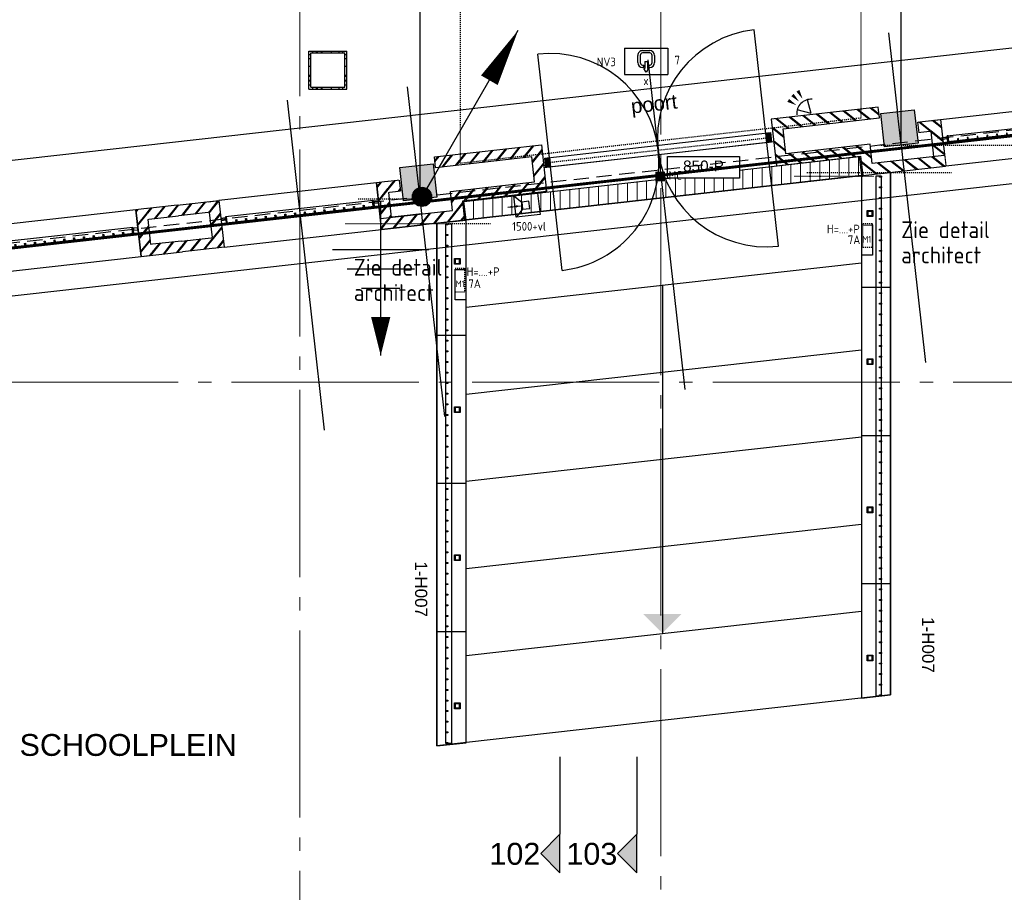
# Model space of a CAD drawing. Header units: millimetres. Extents: x -38031 to 123247, y -16330 to 129979.
# Tile 99 of 235: x 43947 to 54181, y -1804 to 7268. Entities that reach past the tile are written whole.
import ezdxf
from ezdxf.enums import TextEntityAlignment as Align

# ---------------------------------------------------------------- set-up
doc = ezdxf.new("R2010")
doc.units = ezdxf.units.MM
doc.header["$LTSCALE"] = 50
for name, pattern in [('HIDDEN', [9.525, 6.35, -3.175]), ('HIDDEN2', [4.7625, 3.175, -1.5875]), ('STYLE_01', [0.41664, 0.20828, -0.20836]), ('STYLE_11', [5, 3.888855, -0.416718, 0.277786, -0.416641])]:
    doc.linetypes.add(name, pattern=pattern)
for name, color, linetype in [('AB$1A---_ATTRIB025', 8, 'Continuous'), ('AB$1A---_ATTRIB050', 8, 'Continuous'), ('AL$1A---_ALGEMEEN', 8, 'Continuous'), ('AM$1A---_ARCERING', 8, 'Continuous'), ('AT$1A---_TEKST050', 8, 'Continuous'), ('AT$1A---_TEKST100', 8, 'Continuous'), ('BOUWKUNDIG', 8, 'Continuous'), ('brandscheiding', 5, 'HIDDEN'), ('EL6121--', 3, 'Continuous'), ('EL6311--', 3, 'Continuous'), ('EL6311--NV', 7, 'Continuous'), ('EL6350--', 3, 'Continuous'), ('EL6521--', 3, 'Continuous'), ('EL6523--', 3, 'Continuous'), ('versterkte strook', 7, 'Continuous'), ('Vloerdoos verdieping', 51, 'Continuous')]:
    doc.layers.add(name, color=color, linetype=linetype)
doc.layers.add('stramien', color=1, linetype='STYLE_11', lineweight=15)
doc.styles.add('Arial', font='ARIAL.TTF')
doc.styles.add('BURO-018', font='iso.shx', dxfattribs={"height": 90})
doc.styles.add('buro-070', font='ISO.shx', dxfattribs={"height": 350})
doc.styles.get("Standard").update_dxf_attribs({"font": 'iso.shx'})
pattern_1 = [(45, (0, 0), (70.7107, -70.7107), []), (45, (7.07, -7.07), (70.7107, -70.7107), [])]

# ---------------------------------------------------------------- blocks, each defined once
blk = doc.blocks.new('E00162')
at = {"color": 0, "linetype": 'Continuous'}
for p, q in [((-4.5, 1), (-4.5, 6.5)), ((4.5, 6.5), (-4.5, 6.5)), ((4.5, 1), (4.5, 6.5)), ((-0.75, 5), (-0.5, 5)), ((-0.5, 4.5), (-0.75, 4.5)), ((-0.5, 5.25), (0, 6)), ((-0.25, 5.25), (-0.5, 5.25)), ((-0.5, 5), (-0.5, 4.5)), ((-0.25, 3.75), (-0.25, 5.25)), ((0, 6), (0.5, 5.25)), ((0.25, 3.75), (0.25, 5.25)), ((0.5, 5.25), (0.25, 5.25)), ((0.5, 5), (0.5, 4.5)), ((0.5, 5), (0.75, 5)), ((0.75, 4.5), (0.5, 4.5)), ((-1.75, 2.5), (-1.75, 4)), ((-1.25, 4), (-1.25, 2.5)), ((0.25, 3.75), (-0.25, 3.75)), ((1.25, 2.5), (1.25, 4)), ((1.75, 4), (1.75, 2.5)), ((4.5, 1), (-4.5, 1)), ((-0.75, 2), (0.75, 2)), ((0.75, 1.5), (-0.75, 1.5))]:
    blk.add_line(p, q, dxfattribs=at)
for centre, radius, start, end in [((-0.75, 4), 1, 90, 180), ((-0.75, 4), 0.5, 90, 180), ((0.75, 4), 1, 0, 90), ((0.75, 4), 0.5, 0, 90), ((-0.75, 2.5), 1, 180, 270), ((-0.75, 2.5), 0.5, 180, 270), ((0.75, 2.5), 0.5, 270, 0), ((0.75, 2.5), 1, 270, 0)]:
    blk.add_arc(centre, radius, start, end, dxfattribs=at)
at = {"color": 0, "linetype": 'Continuous', "style": 'BURO-018'}
for tag, p in [('E_GKAST', (0, 16.17)), ('E_GROEP', (0, 13.17)), ('E_SGROEP', (4.5, 13.17)), ('E_ARMCODE', (0, 9))]:
    blk.add_attdef(tag, text='', height=1.8, dxfattribs=at).set_placement(p, align=Align.MIDDLE)
at = {"layer": 'EL6350--', "color": 1, "style": 'BURO-018'}
blk.add_text('x', height=1.8, rotation=180, dxfattribs=at).set_placement((0.6, 8.68))
blk = doc.blocks.new('E00046')
at = {"color": 0, "linetype": 'Continuous'}
blk.add_solid([(-1, 1), (1, 1), (-1, 3), (1, 3)], dxfattribs=at)
at = {"color": 0, "linetype": 'Continuous', "style": 'BURO-018'}
blk.add_attdef('E_TEXT1', text='', height=1.8, dxfattribs=at).set_placement((0, 5.5), align=Align.MIDDLE)
at = {"color": 0, "linetype": 'Continuous', "style": 'BURO-018', "flags": 1}
blk.add_attdef('E_MATCODE', text='', height=1.8, dxfattribs=at).set_placement((0, 0), align=Align.MIDDLE)
blk = doc.blocks.new('E00060')
at = {"color": 0, "linetype": 'Continuous'}
for q in [(-1.5, 3.6), (1.5, 3.6)]:
    blk.add_line((0, 1), q, dxfattribs=at)
blk.add_arc((0, 1), 3, 40.5288, 139.4712, dxfattribs=at)
for points in [[(-1.76, 6.21), (-1.08, 6.39), (-0.91, 4.38)], [(-0.35, 6.49), (0.35, 6.49), (0, 4.5)], [(1.08, 6.39), (1.76, 6.21), (0.91, 4.38)]]:
    blk.add_solid(points, dxfattribs=at)
at = {"color": 0, "linetype": 'Continuous', "style": 'BURO-018'}
for tag, p in [('E_TEXT1', (0, 9)), ('E_TEXT2', (5, 4))]:
    blk.add_attdef(tag, text='', height=1.8, dxfattribs=at).set_placement(p, align=Align.MIDDLE)
at = {"color": 0, "linetype": 'Continuous', "style": 'BURO-018', "flags": 1}
blk.add_attdef('E_MATCODE', text='', height=1.8, dxfattribs=at).set_placement((0, 0), align=Align.MIDDLE)
blk = doc.blocks.new('111605')
at = {"color": 0, "linetype": 'Continuous'}
for p, q in [((0, -2.25), (0, 2.25)), ((0, 2.25), (5, 2.25)), ((3.5, 0.75), (5, 2.25)), ((5, 2.25), (5, -2.25)), ((2, 0.75), (2, -0.75)), ((3.5, 0.75), (2, 0.75)), ((3.5, -0.75), (3.5, 0.75)), ((6.5, 0), (3.83, 0)), ((2, -0.75), (3.5, -0.75)), ((5, -2.25), (3.5, -0.75)), ((5, -2.25), (0, -2.25))]:
    blk.add_line(p, q, dxfattribs=at)
for points in [[(3.83, 0, 0, 0.5, 0), (4.83, 0, 0.5, 0.5, 0)], [(6.5, 0, 0, 0.5, 0), (5.5, 0, 0.5, 0.5, 0)]]:
    blk.add_lwpolyline(points, format="xyseb", dxfattribs=at)
at = {"color": 0, "linetype": 'Continuous', "style": 'BURO-018'}
blk.add_attdef('E_TEXT1', text='', height=1.8, dxfattribs=at).set_placement((2.5, 4.75), align=Align.MIDDLE)
at = {"color": 0, "linetype": 'Continuous', "style": 'BURO-018', "flags": 1}
blk.add_attdef('E_MATCODE', text='', height=1.8, dxfattribs=at).set_placement((0, 0), align=Align.MIDDLE)
blk = doc.blocks.new('0215A2')
at = {"color": 0, "linetype": 'Continuous'}
for p, q in [((0, -8), (0, 0)), ((-2.5, -2.5), (2.5, -2.5)), ((-1.75, -3.5), (1.75, -3.5)), ((-1, -4.5), (1, -4.5))]:
    blk.add_line(p, q, dxfattribs=at)
blk.add_lwpolyline([(0, -8, 0, 1, 0), (0, -6, 1, 1, 0)], format="xyseb", dxfattribs=at)
at = {"color": 0, "linetype": 'Continuous', "style": 'BURO-018', "flags": 1}
blk.add_attdef('E_MATCODE', text='', height=1.8, rotation=90, dxfattribs=at).set_placement((0, 0), align=Align.MIDDLE)
blk = doc.blocks.new('E00168')
at = {"color": 0, "linetype": 'Continuous'}
blk.add_line((0, 0), (5, 8.66), dxfattribs=at)
blk.add_lwpolyline([(5, 8.66, 0, 1, 0), (3.5, 6.062, 1, 1, 0)], format="xyseb", dxfattribs=at)
at = {"color": 0, "const_width": 0.5}
blk.add_lwpolyline([(-0.25, 0, 1), (0.25, 0, 1)], format="xyb", close=True, dxfattribs=at)
at = {"color": 0, "linetype": 'Continuous'}
blk.add_circle((0, 0), 0.5, dxfattribs=at)
blk = doc.blocks.new('VLOERDOOS')
at = {"layer": 'Vloerdoos verdieping'}
for p, q in [((0, 395), (395, 395)), ((0, 395), (0, 0)), ((0, 355), (20, 355)), ((0, 315), (20, 315)), ((20, 375), (20, 20)), ((20, 375), (375, 375)), ((40, 375), (40, 395)), ((80, 375), (80, 395)), ((90, 375), (90, 395)), ((130, 375), (130, 395)), ((140, 375), (140, 395)), ((235, 375), (235, 395)), ((315, 375), (315, 395)), ((355, 375), (355, 395)), ((375, 375), (375, 20)), ((375, 355), (395, 355)), ((375, 315), (395, 315)), ((395, 395), (395, 0)), ((0, 305), (20, 305)), ((0, 265), (20, 265)), ((0, 255), (20, 255)), ((375, 305), (395, 305)), ((375, 265), (395, 265)), ((375, 255), (395, 255)), ((0, 160), (20, 160)), ((375, 160), (395, 160)), ((0, 80), (20, 80)), ((0, 40), (20, 40)), ((0, 0), (395, 0)), ((20, 20), (375, 20)), ((40, 0), (40, 20)), ((80, 0), (80, 20)), ((90, 0), (90, 20)), ((130, 0), (130, 20)), ((140, 0), (140, 20)), ((235, 0), (235, 20)), ((315, 0), (315, 20)), ((355, 0), (355, 20)), ((375, 80), (395, 80)), ((375, 40), (395, 40))]:
    blk.add_line(p, q, dxfattribs=at)
blk = doc.blocks.new('E00161315110')
at = {"layer": 'EL6311--'}
for p, q in [((-3.15, -1.1), (-3.15, 1.1)), ((-3.15, 1.1), (3.15, 1.1)), ((3.15, 1.1), (3.15, -1.1)), ((3.15, -1.1), (-3.15, -1.1))]:
    blk.add_line(p, q, dxfattribs=at)
at = {"color": 0, "linetype": 'Continuous', "style": 'BURO-018'}
for tag, p in [('E_GKAST', (0, 8)), ('E_GROEP', (0, 5)), ('E_SGROEP', (4.5, 5)), ('E_ARMCODE', (0, 0)), ('E_SLET', (4.5, -3))]:
    blk.add_attdef(tag, text='', height=1.8, dxfattribs=at).set_placement(p, align=Align.MIDDLE)
blk = doc.blocks.new('31x_staal-K-hek4-p')
at = {"layer": 'AM$1A---_ARCERING', "linetype": 'Continuous', "lineweight": 0}
for points in [[(-250, 1495), (-270, 1495), (-270, 1485), (-250, 1485)], [(-250, 1393), (-270, 1393), (-270, 1383), (-250, 1383)], [(-250, 1290), (-270, 1290), (-270, 1280), (-250, 1280)], [(-250, 1188), (-270, 1188), (-270, 1178), (-250, 1178)], [(-250, 1085), (-270, 1085), (-270, 1075), (-250, 1075)], [(-250, 983), (-270, 983), (-270, 973), (-250, 973)], [(-250, 880), (-270, 880), (-270, 870), (-250, 870)], [(-250, 778), (-270, 778), (-270, 768), (-250, 768)], [(-250, 675), (-270, 675), (-270, 665), (-250, 665)], [(-250, 573), (-270, 573), (-270, 563), (-250, 563)], [(-250, 470), (-270, 470), (-270, 460), (-250, 460)], [(-250, 368), (-270, 368), (-270, 358), (-250, 358)], [(-250, 265), (-270, 265), (-270, 255), (-250, 255)], [(-250, 163), (-270, 163), (-270, 153), (-250, 153)]]:
    blk.add_hatch(color=256, dxfattribs=at).paths.add_polyline_path(points)
at = {"layer": 'AL$1A---_ALGEMEEN', "color": 0}
for points in [[(-250, 1495), (-270, 1495), (-270, 1485), (-250, 1485)], [(-250, 1393), (-270, 1393), (-270, 1383), (-250, 1383)], [(-250, 1290), (-270, 1290), (-270, 1280), (-250, 1280)], [(-250, 1188), (-270, 1188), (-270, 1178), (-250, 1178)], [(-250, 1085), (-270, 1085), (-270, 1075), (-250, 1075)], [(-250, 983), (-270, 983), (-270, 973), (-250, 973)], [(-250, 880), (-270, 880), (-270, 870), (-250, 870)], [(-250, 778), (-270, 778), (-270, 768), (-250, 768)], [(-250, 675), (-270, 675), (-270, 665), (-250, 665)], [(-250, 573), (-270, 573), (-270, 563), (-250, 563)], [(-250, 470), (-270, 470), (-270, 460), (-250, 460)], [(-250, 368), (-270, 368), (-270, 358), (-250, 358)], [(-250, 265), (-270, 265), (-270, 255), (-250, 255)], [(-250, 163), (-270, 163), (-270, 153), (-250, 153)]]:
    blk.add_lwpolyline(points, close=True, dxfattribs=at)
at = {"color": 0}
for points in [[(-488, 2082), (-488, 1648), (-375, 1648), (-375, 2082)], [(-113, 2082), (-113, 1648), (0, 1648), (0, 2082)], [(-488, -434), (-488, 0), (-375, 0), (-375, -434)], [(-113, -434), (-113, 0), (0, 0), (0, -434)]]:
    blk.add_wipeout(points, dxfattribs=at).dxf.layer = 'AL$1A---_ALGEMEEN'
at = {"layer": 'AM$1A---_ARCERING', "linetype": 'Continuous', "lineweight": 5}
h = blk.add_hatch(dxfattribs=at)
h.set_pattern_fill('BAKSTEEN', color=256, style=0, pattern_type=2)
h.set_pattern_definition(pattern_1)
edge = h.paths.add_edge_path()
edge.add_line((-488, 2082), (-488, 1648))
edge.add_line((-488, 1648), (-375, 1648))
edge.add_line((-375, 1648), (-375, 2082))
h = blk.add_hatch(dxfattribs=at)
h.set_pattern_fill('BAKSTEEN', color=256, style=0, pattern_type=2)
h.set_pattern_definition(pattern_1)
edge = h.paths.add_edge_path()
edge.add_line((-113, 2082), (-113, 1648))
edge.add_line((-113, 1648), (0, 1648))
edge.add_line((0, 1648), (0, 2082))
h = blk.add_hatch(dxfattribs=at)
h.set_pattern_fill('BAKSTEEN', color=256, style=0, pattern_type=2)
h.set_pattern_definition(pattern_1)
edge = h.paths.add_edge_path()
edge.add_line((-488, -434), (-488, 0))
edge.add_line((-488, 0), (-375, 0))
edge.add_line((-375, 0), (-375, -434))
h = blk.add_hatch(dxfattribs=at)
h.set_pattern_fill('BAKSTEEN', color=256, style=0, pattern_type=2)
h.set_pattern_definition(pattern_1)
edge = h.paths.add_edge_path()
edge.add_line((-113, -434), (-113, 0))
edge.add_line((-113, 0), (0, 0))
edge.add_line((0, 0), (0, -434))
at = {"layer": 'AL$1A---_ALGEMEEN', "color": 0}
for p, q in [((-488, 2082), (-488, 1648)), ((-375, 1648), (-375, 2082)), ((-113, 2082), (-113, 1648)), ((0, 1648), (0, 2082)), ((-488, -434), (-488, 0)), ((-375, 0), (-375, -434)), ((-113, -434), (-113, 0)), ((0, 0), (0, -434))]:
    blk.add_line(p, q, dxfattribs=at)
blk.add_lwpolyline([(-488, 1648), (0, 1648), (0, 0), (-488, 0)], close=True, dxfattribs=at)
at = {"color": 0}
for points in [[(-488, 1761), (-488, 1648), (0, 1648), (0, 1761)], [(-488, -113), (-488, 0), (0, 0), (0, -113)]]:
    blk.add_wipeout(points, dxfattribs=at).dxf.layer = 'AL$1A---_ALGEMEEN'
at = {"layer": 'AM$1A---_ARCERING', "linetype": 'Continuous', "lineweight": 5}
h = blk.add_hatch(dxfattribs=at)
h.set_pattern_fill('BAKSTEEN', color=256, style=0, pattern_type=2)
h.set_pattern_definition(pattern_1)
edge = h.paths.add_edge_path()
edge.add_line((-488, 1761), (-488, 1648))
edge.add_line((-488, 1648), (0, 1648))
edge.add_line((0, 1648), (0, 1761))
h = blk.add_hatch(dxfattribs=at)
h.set_pattern_fill('BAKSTEEN', color=256, style=0, pattern_type=2)
h.set_pattern_definition(pattern_1)
edge = h.paths.add_edge_path()
edge.add_line((-488, -113), (-488, 0))
edge.add_line((-488, 0), (0, 0))
edge.add_line((0, 0), (0, -113))
at = {"layer": 'AL$1A---_ALGEMEEN', "color": 0}
for p, q in [((-375, 1761), (-115, 1761)), ((-375, -113), (-113, -113))]:
    blk.add_line(p, q, dxfattribs=at)
for points in [[(-488, 1761), (-488, 1648), (0, 1648), (0, 1761)], [(-488, -113), (-488, 0), (0, 0), (0, -113)]]:
    blk.add_lwpolyline(points, dxfattribs=at)
blk.add_lwpolyline([(-310, 1598), (-250, 1598), (-250, 50), (-310, 50)], close=True, dxfattribs=at)
at = {"color": 0}
for points in [[(-302, 1601), (-278, 1601), (-278, 1598), (-302, 1598)], [(-302, 3), (-278, 3), (-278, 0), (-302, 0)]]:
    blk.add_wipeout(points, dxfattribs=at).dxf.layer = 'AL$1A---_ALGEMEEN'
at = {"layer": 'AL$1A---_ALGEMEEN', "color": 0}
for points in [[(-302, 1601), (-278, 1601), (-278, 1598), (-302, 1598)], [(-302, 3), (-278, 3), (-278, 0), (-302, 0)]]:
    blk.add_lwpolyline(points, close=True, dxfattribs=at)
at = {"color": 0}
for points in [[(-302, 1648), (-278, 1648), (-278, 1645), (-302, 1645)], [(-300, 47), (-280, 47), (-280, 3), (-300, 3)]]:
    blk.add_wipeout(points, dxfattribs=at).dxf.layer = 'AL$1A---_ALGEMEEN'
at = {"layer": 'AM$1A---_ARCERING', "linetype": 'Continuous', "lineweight": 0}
blk.add_hatch(color=256, dxfattribs=at).paths.add_polyline_path([(-250, 60), (-310, 60), (-310, 50), (-250, 50)])
at = {"layer": 'AL$1A---_ALGEMEEN', "color": 0}
for points in [[(-302, 1648), (-278, 1648), (-278, 1645), (-302, 1645)], [(-250, 60), (-310, 60), (-310, 50), (-250, 50)], [(-300, 47), (-280, 47), (-280, 3), (-300, 3)]]:
    blk.add_lwpolyline(points, close=True, dxfattribs=at)
at = {"color": 0}
for points in [[(-300, 1645), (-280, 1645), (-280, 1601), (-300, 1601)], [(-302, 50), (-278, 50), (-278, 47), (-302, 47)]]:
    blk.add_wipeout(points, dxfattribs=at).dxf.layer = 'AL$1A---_ALGEMEEN'
at = {"layer": 'AM$1A---_ARCERING', "linetype": 'Continuous', "lineweight": 0}
blk.add_hatch(color=256, dxfattribs=at).paths.add_polyline_path([(-250, 1588), (-310, 1588), (-310, 1598), (-250, 1598)])
at = {"layer": 'AL$1A---_ALGEMEEN', "color": 0}
for points in [[(-300, 1645), (-280, 1645), (-280, 1601), (-300, 1601)], [(-250, 1588), (-310, 1588), (-310, 1598), (-250, 1598)], [(-302, 50), (-278, 50), (-278, 47), (-302, 47)]]:
    blk.add_lwpolyline(points, close=True, dxfattribs=at)
blk = doc.blocks.new('mw penant midden sout')
at = {"color": 0}
blk.add_wipeout([(1313, -70), (433, -70), (433, -270), (-433, -270), (-433, -157), (320, -157), (320, 43), (1200, 43), (1200, 305), (194, 305), (194, 418), (1313, 418)], dxfattribs=at).dxf.layer = 'AL$1A---_ALGEMEEN'
at = {"layer": 'AM$1A---_ARCERING', "linetype": 'Continuous', "lineweight": 5}
h = blk.add_hatch(dxfattribs=at)
h.set_pattern_fill('BAKSTEEN', color=256, style=0, pattern_type=2)
h.set_pattern_definition(pattern_1)
h.paths.add_polyline_path([(1313, -70), (433, -70), (433, -270), (-433, -270), (-433, -157), (320, -157), (320, 43), (1200, 43), (1200, 305), (194, 305), (194, 418), (1313, 418)])
at = {"layer": 'AL$1A---_ALGEMEEN', "color": 0, "flags": 128}
for points in [[(-433, -157), (320, -157), (320, 43), (1200, 43), (1200, 305), (194, 305), (194, 418), (1313, 418), (1313, -70)], [(1313, -70), (433, -70), (433, -270), (-433, -270)]]:
    blk.add_lwpolyline(points, dxfattribs=at)
blk = doc.blocks.new('31x_staal-K-hek3-p')
at = {"layer": 'AT$1A---_TEKST100', "insert": (-1190, 609), "char_height": 151.52, "attachment_point": 2, "line_spacing_factor": 0.967741, "style": 'Arial'}
blk.add_mtext('{\\C256;\\lpoort}', dxfattribs=at)
at = {"color": 0, "linetype": 'Continuous'}
blk.add_wipeout([(-2382, 100), (-20, 100), (-20, 0), (-2382, 0)], dxfattribs=at).dxf.layer = 'AL$1A---_ALGEMEEN'
at = {"layer": 'AM$1A---_ARCERING', "linetype": 'Continuous', "lineweight": 0}
for points in [[(-2382, 100), (-2332, 100), (-2332, 0), (-2382, 0)], [(-70, 100), (-20, 100), (-20, 0), (-70, 0)]]:
    blk.add_hatch(color=256, dxfattribs=at).paths.add_polyline_path(points)
at = {"layer": 'AL$1A---_ALGEMEEN', "color": 0}
for p, q in [((-2332, -1081), (-2332, 1181)), ((-70, -1081), (-70, 1181)), ((0, 0), (-2402, 0))]:
    blk.add_line(p, q, dxfattribs=at)
at = {"layer": 'AL$1A---_ALGEMEEN', "color": 0, "linetype": 'STYLE_01'}
blk.add_line((-2332, 50), (-70, 50), dxfattribs=at)
at = {"layer": 'AL$1A---_ALGEMEEN', "color": 0, "linetype": 'Continuous'}
blk.add_lwpolyline([(-2382, 100), (-20, 100), (-20, 0), (-2382, 0)], close=True, dxfattribs=at)
at = {"layer": 'AL$1A---_ALGEMEEN', "color": 0}
for points in [[(-2382, 100), (-2332, 100), (-2332, 0), (-2382, 0)], [(-70, 100), (-20, 100), (-20, 0), (-70, 0)]]:
    blk.add_lwpolyline(points, close=True, dxfattribs=at)
for centre, start, end in [((-2332, 50), 0, 90), ((-70, 50), 90, 180), ((-2332, 50), 270, 360), ((-70, 50), 180, 270)]:
    blk.add_arc(centre, 1131, start, end, dxfattribs=at)
blk = doc.blocks.new('metselwerk zo gevel sout')
at = {"layer": 'AL$1A---_ALGEMEEN', "color": 0, "xscale": -1, "rotation": 90}
blk.add_blockref('31x_staal-K-hek4-p', (-40684, -269), dxfattribs=at)
at = {"layer": 'AL$1A---_ALGEMEEN', "color": 0, "rotation": 270}
blk.add_blockref('31x_staal-K-hek4-p', (-34785, -269), dxfattribs=at)
at = {"color": 0}
blk.add_wipeout([(-43118, -1875), (-41751, -1875), (-41751, -1692), (-43118, -1692)], dxfattribs=at).dxf.layer = 'AL$1A---_ALGEMEEN'
at = {"layer": 'AL$1A---_ALGEMEEN', "color": 0}
blk.add_line((-41508, -2275), (-41508, 1175), dxfattribs=at)
at = {"layer": 'AL$1A---_ALGEMEEN', "color": 0, "xscale": -1, "rotation": 90}
blk.add_blockref('31x_staal-K-hek4-p', (-43200, -269), dxfattribs=at)
at = {"color": 0}
for points in [[(-40446, 350), (-40051, 350), (-40051, 0), (-40446, 0)], [(-35419, 350), (-35024, 350), (-35024, 0), (-35419, 0)]]:
    blk.add_wipeout(points, dxfattribs=at).dxf.layer = 'AL$1A---_ALGEMEEN'
at = {"layer": 'AL$1A---_ALGEMEEN', "color": 0}
blk.add_blockref('mw penant midden sout', (-40249, 1), dxfattribs=at)
at = {"layer": 'AL$1A---_ALGEMEEN', "color": 0, "xscale": -1}
blk.add_blockref('mw penant midden sout', (-35220, 1), dxfattribs=at)
at = {"layer": 'AL$1A---_ALGEMEEN', "color": 0}
for p, q in [((-40250, -2275), (-40250, 1175)), ((-35219, -2275), (-35219, 1175)), ((-40446, 219), (-40446, 106)), ((-35024, 219), (-35024, 106))]:
    blk.add_line(p, q, dxfattribs=at)
blk.add_blockref('31x_staal-K-hek3-p', (-36535, 180), dxfattribs=at)
blk.add_line((-37735, -2275), (-37735, 1175), dxfattribs=at)
blk = doc.blocks.new('kolom 350x350')
at = {"layer": 'AM$1A---_ARCERING', "linetype": 'Continuous', "lineweight": 0}
blk.add_hatch(color=256, dxfattribs=at).paths.add_polyline_path([(-175, 350), (175, 350), (175, 0), (-175, 0)])
at = {"layer": 'AL$1A---_ALGEMEEN', "color": 0}
blk.add_lwpolyline([(-175, 350), (175, 350), (175, 0), (-175, 0)], close=True, dxfattribs=at)
blk = doc.blocks.new('hekmerk')
at = {"layer": 'AL$1A---_ALGEMEEN', "color": 0, "style": 'Arial'}
blk.add_attdef('stramiennummer', text='', height=126, dxfattribs=at).set_placement((0, 0), align=Align.BOTTOM_CENTER)
blk = doc.blocks.new('Group-171')
at = {"color": 0}
blk.add_wipeout([(-5682, -22729), (-4932, -22729), (-4932, -22954), (-5682, -22954)], dxfattribs=at).dxf.layer = 'AL$1A---_ALGEMEEN'
at = {"layer": 'AL$1A---_ALGEMEEN', "color": 0}
blk.add_lwpolyline([(-5682, -22729), (-4932, -22729), (-4932, -22954), (-5682, -22954)], close=True, dxfattribs=at)
at = {"layer": 'AL$1A---_ALGEMEEN', "color": 0, "flags": 1}
for tag in ['toestelnr', 'patchnr', 'peil', 'onderdeel']:
    blk.add_attdef(tag, (-5682, -22954), '', height=0.2, dxfattribs=at)
at = {"layer": 'AT$1A---_TEKST100', "insert": (-5307, -22771), "char_height": 113.64, "attachment_point": 2, "line_spacing_factor": 0.967741, "style": 'Arial'}
blk.add_mtext('{\\C256;\\l850-P}', dxfattribs=at)
blk = doc.blocks.new('drsnd pijl')
at = {"layer": 'AM$1A---_ARCERING', "linetype": 'Continuous', "lineweight": 0}
blk.add_hatch(color=256, dxfattribs=at).paths.add_polyline_path([(1005, 442), (200, 442), (0, 242), (-200, 442), (200, 442)])
at = {"layer": 'AL$1A---_ALGEMEEN', "color": 0}
blk.add_lwpolyline([(1005, 442), (200, 442), (0, 242), (-200, 442), (200, 442)], dxfattribs=at)
at = {"layer": 'AL$1A---_ALGEMEEN', "color": 0, "style": 'Arial'}
blk.add_attdef('peil', text='', height=227, rotation=90, dxfattribs=at).set_placement((170, -290), align=Align.BOTTOM_LEFT)
at = {"layer": 'AL$1A---_ALGEMEEN', "color": 0, "flags": 1}
blk.add_attdef('onderdeel', (-200, -700), '', height=227, dxfattribs=at)
blk = doc.blocks.new('200254 W 210 11-06-2007')
at = {"layer": 'AM$1A---_ARCERING', "linetype": 'Continuous', "lineweight": 5}
h = blk.add_hatch(dxfattribs=at)
h.set_pattern_fill('GIPS___', color=256, scale=50, style=0, pattern_type=2)
h.set_pattern_definition([(90, (-987936.49, -175784.82), (100, 0), [])])
h.paths.add_polyline_path([(12387, -19802), (12365, -19609), (16474, -19142), (16496, -19341)])
at = {"layer": 'AM$1A---_ARCERING', "linetype": 'Continuous', "lineweight": 0}
for points in [[(16686, -19458), (16706, -19458), (16706, -19468), (16686, -19468)], [(16686, -19568), (16706, -19568), (16706, -19578), (16686, -19578)], [(16686, -19678), (16706, -19678), (16706, -19688), (16686, -19688)], [(16686, -19788), (16706, -19788), (16706, -19798), (16686, -19798)], [(12177, -19953), (12197, -19953), (12197, -19963), (12177, -19963)], [(16686, -19898), (16706, -19898), (16706, -19908), (16686, -19908)], [(16686, -20008), (16706, -20008), (16706, -20018), (16686, -20018)], [(12177, -20063), (12197, -20063), (12197, -20073), (12177, -20073)], [(16686, -20118), (16706, -20118), (16706, -20128), (16686, -20128)], [(12177, -20173), (12197, -20173), (12197, -20183), (12177, -20183)], [(16686, -20228), (16706, -20228), (16706, -20238), (16686, -20238)], [(12177, -20283), (12197, -20283), (12197, -20293), (12177, -20293)], [(16686, -20338), (16706, -20338), (16706, -20348), (16686, -20348)], [(12177, -20393), (12197, -20393), (12197, -20403), (12177, -20403)], [(16686, -20448), (16706, -20448), (16706, -20458), (16686, -20458)], [(12177, -20503), (12197, -20503), (12197, -20513), (12177, -20513)], [(16686, -20558), (16706, -20558), (16706, -20568), (16686, -20568)], [(12177, -20613), (12197, -20613), (12197, -20623), (12177, -20623)], [(16686, -20668), (16706, -20668), (16706, -20678), (16686, -20678)], [(12177, -20723), (12197, -20723), (12197, -20733), (12177, -20733)], [(12177, -20833), (12197, -20833), (12197, -20843), (12177, -20843)], [(16686, -20778), (16706, -20778), (16706, -20788), (16686, -20788)], [(12177, -20943), (12197, -20943), (12197, -20953), (12177, -20953)], [(16686, -20888), (16706, -20888), (16706, -20898), (16686, -20898)], [(12177, -21053), (12197, -21053), (12197, -21063), (12177, -21063)], [(16686, -20998), (16706, -20998), (16706, -21008), (16686, -21008)], [(12177, -21163), (12197, -21163), (12197, -21173), (12177, -21173)], [(16686, -21108), (16706, -21108), (16706, -21118), (16686, -21118)], [(12177, -21273), (12197, -21273), (12197, -21283), (12177, -21283)], [(16686, -21218), (16706, -21218), (16706, -21228), (16686, -21228)], [(12177, -21383), (12197, -21383), (12197, -21393), (12177, -21393)], [(16686, -21328), (16706, -21328), (16706, -21338), (16686, -21338)], [(16686, -21438), (16706, -21438), (16706, -21448), (16686, -21448)], [(12177, -21493), (12197, -21493), (12197, -21503), (12177, -21503)], [(16686, -21548), (16706, -21548), (16706, -21558), (16686, -21558)], [(12177, -21603), (12197, -21603), (12197, -21613), (12177, -21613)], [(16686, -21658), (16706, -21658), (16706, -21668), (16686, -21668)], [(12177, -21713), (12197, -21713), (12197, -21723), (12177, -21723)], [(16686, -21768), (16706, -21768), (16706, -21778), (16686, -21778)], [(12177, -21823), (12197, -21823), (12197, -21833), (12177, -21833)], [(16686, -21878), (16706, -21878), (16706, -21888), (16686, -21888)], [(12177, -21933), (12197, -21933), (12197, -21943), (12177, -21943)], [(16686, -21988), (16706, -21988), (16706, -21998), (16686, -21998)], [(12177, -22043), (12197, -22043), (12197, -22053), (12177, -22053)], [(16686, -22098), (16706, -22098), (16706, -22108), (16686, -22108)], [(12177, -22153), (12197, -22153), (12197, -22163), (12177, -22163)], [(12177, -22263), (12197, -22263), (12197, -22273), (12177, -22273)], [(16686, -22208), (16706, -22208), (16706, -22218), (16686, -22218)], [(12177, -22373), (12197, -22373), (12197, -22383), (12177, -22383)], [(16686, -22318), (16706, -22318), (16706, -22328), (16686, -22328)], [(12177, -22483), (12197, -22483), (12197, -22493), (12177, -22493)], [(16686, -22428), (16706, -22428), (16706, -22438), (16686, -22438)], [(12177, -22593), (12197, -22593), (12197, -22603), (12177, -22603)], [(16686, -22538), (16706, -22538), (16706, -22548), (16686, -22548)], [(12177, -22703), (12197, -22703), (12197, -22713), (12177, -22713)], [(16686, -22648), (16706, -22648), (16706, -22658), (16686, -22658)], [(12177, -22813), (12197, -22813), (12197, -22823), (12177, -22823)], [(16686, -22758), (16706, -22758), (16706, -22768), (16686, -22768)], [(16686, -22868), (16706, -22868), (16706, -22878), (16686, -22878)], [(12177, -22923), (12197, -22923), (12197, -22933), (12177, -22933)], [(16686, -22978), (16706, -22978), (16706, -22988), (16686, -22988)], [(12177, -23033), (12197, -23033), (12197, -23043), (12177, -23043)], [(16686, -23088), (16706, -23088), (16706, -23098), (16686, -23098)], [(12177, -23143), (12197, -23143), (12197, -23153), (12177, -23153)], [(16686, -23198), (16706, -23198), (16706, -23208), (16686, -23208)], [(12177, -23253), (12197, -23253), (12197, -23263), (12177, -23263)], [(16686, -23308), (16706, -23308), (16706, -23318), (16686, -23318)], [(12177, -23363), (12197, -23363), (12197, -23373), (12177, -23373)], [(16686, -23418), (16706, -23418), (16706, -23428), (16686, -23428)], [(12177, -23473), (12197, -23473), (12197, -23483), (12177, -23483)], [(16686, -23528), (16706, -23528), (16706, -23538), (16686, -23538)], [(12177, -23583), (12197, -23583), (12197, -23593), (12177, -23593)], [(16686, -23638), (16706, -23638), (16706, -23648), (16686, -23648)], [(12177, -23693), (12197, -23693), (12197, -23703), (12177, -23703)], [(12177, -23803), (12197, -23803), (12197, -23813), (12177, -23813)], [(16686, -23748), (16706, -23748), (16706, -23758), (16686, -23758)], [(12177, -23913), (12197, -23913), (12197, -23923), (12177, -23923)], [(16686, -23858), (16706, -23858), (16706, -23868), (16686, -23868)], [(12177, -24023), (12197, -24023), (12197, -24033), (12177, -24033)], [(16686, -23968), (16706, -23968), (16706, -23978), (16686, -23978)], [(12177, -24133), (12197, -24133), (12197, -24143), (12177, -24143)], [(16686, -24078), (16706, -24078), (16706, -24088), (16686, -24088)], [(12177, -24243), (12197, -24243), (12197, -24253), (12177, -24253)], [(16686, -24188), (16706, -24188), (16706, -24198), (16686, -24198)], [(12177, -24353), (12197, -24353), (12197, -24363), (12177, -24363)], [(16686, -24298), (16706, -24298), (16706, -24308), (16686, -24308)], [(16686, -24408), (16706, -24408), (16706, -24418), (16686, -24418)], [(12177, -24463), (12197, -24463), (12197, -24473), (12177, -24473)], [(16686, -24518), (16706, -24518), (16706, -24528), (16686, -24528)], [(12177, -24573), (12197, -24573), (12197, -24583), (12177, -24583)], [(16686, -24628), (16706, -24628), (16706, -24638), (16686, -24638)], [(12177, -24683), (12197, -24683), (12197, -24693), (12177, -24693)], [(16686, -24738), (16706, -24738), (16706, -24748), (16686, -24748)], [(12177, -24793), (12197, -24793), (12197, -24803), (12177, -24803)], [(12177, -24903), (12197, -24903), (12197, -24913), (12177, -24913)], [(12177, -25013), (12197, -25013), (12197, -25023), (12177, -25023)], [(12177, -25123), (12197, -25123), (12197, -25133), (12177, -25133)], [(12177, -25233), (12197, -25233), (12197, -25243), (12177, -25243)]]:
    blk.add_hatch(color=256, dxfattribs=at).paths.add_polyline_path(points)
at = {"layer": 'AL$1A---_ALGEMEEN'}
for p, q in [((16800, -20505), (16496, -20505)), ((12387, -21003), (12083, -21003)), ((16800, -22045), (16496, -22045)), ((12387, -22543), (12083, -22543)), ((16800, -23585), (16496, -23585)), ((12387, -24083), (12083, -24083))]:
    blk.add_line(p, q, dxfattribs=at)
for points in [[(12365, -19609), (16474, -19142), (16496, -19341), (16800, -19307), (16800, -24740), (12083, -25270), (12083, -19836), (12387, -19805)], [(16496, -24775), (16800, -24740), (16800, -19307), (16496, -19341)], [(16706, -19348), (16646, -19348), (16646, -24748), (16706, -24748)], [(16686, -19458), (16706, -19458), (16706, -19468), (16686, -19468)], [(16686, -19568), (16706, -19568), (16706, -19578), (16686, -19578)], [(16686, -19678), (16706, -19678), (16706, -19688), (16686, -19688)], [(12387, -25236), (12387, -19802), (12387, -19802), (12083, -19836), (12083, -25270)], [(12237, -19843), (12237, -25243), (12177, -25243), (12177, -19843)], [(16686, -19788), (16706, -19788), (16706, -19798), (16686, -19798)], [(12177, -19953), (12197, -19953), (12197, -19963), (12177, -19963)], [(16686, -19898), (16706, -19898), (16706, -19908), (16686, -19908)], [(16686, -20008), (16706, -20008), (16706, -20018), (16686, -20018)], [(12177, -20063), (12197, -20063), (12197, -20073), (12177, -20073)], [(16686, -20118), (16706, -20118), (16706, -20128), (16686, -20128)], [(12177, -20173), (12197, -20173), (12197, -20183), (12177, -20183)], [(16686, -20228), (16706, -20228), (16706, -20238), (16686, -20238)], [(12177, -20283), (12197, -20283), (12197, -20293), (12177, -20293)], [(16686, -20338), (16706, -20338), (16706, -20348), (16686, -20348)], [(12177, -20393), (12197, -20393), (12197, -20403), (12177, -20403)], [(16686, -20448), (16706, -20448), (16706, -20458), (16686, -20458)], [(12177, -20503), (12197, -20503), (12197, -20513), (12177, -20513)], [(16686, -20558), (16706, -20558), (16706, -20568), (16686, -20568)], [(12177, -20613), (12197, -20613), (12197, -20623), (12177, -20623)], [(16686, -20668), (16706, -20668), (16706, -20678), (16686, -20678)], [(12177, -20723), (12197, -20723), (12197, -20733), (12177, -20733)], [(12177, -20833), (12197, -20833), (12197, -20843), (12177, -20843)], [(16686, -20778), (16706, -20778), (16706, -20788), (16686, -20788)], [(12177, -20943), (12197, -20943), (12197, -20953), (12177, -20953)], [(16686, -20888), (16706, -20888), (16706, -20898), (16686, -20898)], [(12177, -21053), (12197, -21053), (12197, -21063), (12177, -21063)], [(16686, -20998), (16706, -20998), (16706, -21008), (16686, -21008)], [(12177, -21163), (12197, -21163), (12197, -21173), (12177, -21173)], [(16686, -21108), (16706, -21108), (16706, -21118), (16686, -21118)], [(12177, -21273), (12197, -21273), (12197, -21283), (12177, -21283)], [(16686, -21218), (16706, -21218), (16706, -21228), (16686, -21228)], [(12177, -21383), (12197, -21383), (12197, -21393), (12177, -21393)], [(16686, -21328), (16706, -21328), (16706, -21338), (16686, -21338)], [(16686, -21438), (16706, -21438), (16706, -21448), (16686, -21448)], [(12177, -21493), (12197, -21493), (12197, -21503), (12177, -21503)], [(16686, -21548), (16706, -21548), (16706, -21558), (16686, -21558)], [(12177, -21603), (12197, -21603), (12197, -21613), (12177, -21613)], [(16686, -21658), (16706, -21658), (16706, -21668), (16686, -21668)], [(12177, -21713), (12197, -21713), (12197, -21723), (12177, -21723)], [(16686, -21768), (16706, -21768), (16706, -21778), (16686, -21778)], [(12177, -21823), (12197, -21823), (12197, -21833), (12177, -21833)], [(16686, -21878), (16706, -21878), (16706, -21888), (16686, -21888)], [(12177, -21933), (12197, -21933), (12197, -21943), (12177, -21943)], [(16686, -21988), (16706, -21988), (16706, -21998), (16686, -21998)], [(12177, -22043), (12197, -22043), (12197, -22053), (12177, -22053)], [(16686, -22098), (16706, -22098), (16706, -22108), (16686, -22108)], [(12177, -22153), (12197, -22153), (12197, -22163), (12177, -22163)], [(12177, -22263), (12197, -22263), (12197, -22273), (12177, -22273)], [(16686, -22208), (16706, -22208), (16706, -22218), (16686, -22218)], [(12177, -22373), (12197, -22373), (12197, -22383), (12177, -22383)], [(16686, -22318), (16706, -22318), (16706, -22328), (16686, -22328)], [(12177, -22483), (12197, -22483), (12197, -22493), (12177, -22493)], [(16686, -22428), (16706, -22428), (16706, -22438), (16686, -22438)], [(12177, -22593), (12197, -22593), (12197, -22603), (12177, -22603)], [(16686, -22538), (16706, -22538), (16706, -22548), (16686, -22548)], [(12177, -22703), (12197, -22703), (12197, -22713), (12177, -22713)], [(16686, -22648), (16706, -22648), (16706, -22658), (16686, -22658)], [(12177, -22813), (12197, -22813), (12197, -22823), (12177, -22823)], [(16686, -22758), (16706, -22758), (16706, -22768), (16686, -22768)], [(16686, -22868), (16706, -22868), (16706, -22878), (16686, -22878)], [(12177, -22923), (12197, -22923), (12197, -22933), (12177, -22933)], [(16686, -22978), (16706, -22978), (16706, -22988), (16686, -22988)], [(12177, -23033), (12197, -23033), (12197, -23043), (12177, -23043)], [(16686, -23088), (16706, -23088), (16706, -23098), (16686, -23098)], [(12177, -23143), (12197, -23143), (12197, -23153), (12177, -23153)], [(16686, -23198), (16706, -23198), (16706, -23208), (16686, -23208)], [(12177, -23253), (12197, -23253), (12197, -23263), (12177, -23263)], [(16686, -23308), (16706, -23308), (16706, -23318), (16686, -23318)], [(12177, -23363), (12197, -23363), (12197, -23373), (12177, -23373)], [(16686, -23418), (16706, -23418), (16706, -23428), (16686, -23428)], [(12177, -23473), (12197, -23473), (12197, -23483), (12177, -23483)], [(16686, -23528), (16706, -23528), (16706, -23538), (16686, -23538)], [(12177, -23583), (12197, -23583), (12197, -23593), (12177, -23593)], [(16686, -23638), (16706, -23638), (16706, -23648), (16686, -23648)], [(12177, -23693), (12197, -23693), (12197, -23703), (12177, -23703)], [(12177, -23803), (12197, -23803), (12197, -23813), (12177, -23813)], [(16686, -23748), (16706, -23748), (16706, -23758), (16686, -23758)], [(12177, -23913), (12197, -23913), (12197, -23923), (12177, -23923)], [(16686, -23858), (16706, -23858), (16706, -23868), (16686, -23868)], [(12177, -24023), (12197, -24023), (12197, -24033), (12177, -24033)], [(16686, -23968), (16706, -23968), (16706, -23978), (16686, -23978)], [(12177, -24133), (12197, -24133), (12197, -24143), (12177, -24143)], [(16686, -24078), (16706, -24078), (16706, -24088), (16686, -24088)], [(12177, -24243), (12197, -24243), (12197, -24253), (12177, -24253)], [(16686, -24188), (16706, -24188), (16706, -24198), (16686, -24198)], [(12177, -24353), (12197, -24353), (12197, -24363), (12177, -24363)], [(16686, -24298), (16706, -24298), (16706, -24308), (16686, -24308)], [(16686, -24408), (16706, -24408), (16706, -24418), (16686, -24418)], [(12177, -24463), (12197, -24463), (12197, -24473), (12177, -24473)], [(16686, -24518), (16706, -24518), (16706, -24528), (16686, -24528)], [(12177, -24573), (12197, -24573), (12197, -24583), (12177, -24583)], [(16686, -24628), (16706, -24628), (16706, -24638), (16686, -24638)], [(12177, -24683), (12197, -24683), (12197, -24693), (12177, -24693)], [(16686, -24738), (16706, -24738), (16706, -24748), (16686, -24748)], [(12177, -24793), (12197, -24793), (12197, -24803), (12177, -24803)], [(12177, -24903), (12197, -24903), (12197, -24913), (12177, -24913)], [(12177, -25013), (12197, -25013), (12197, -25023), (12177, -25023)], [(12177, -25123), (12197, -25123), (12197, -25133), (12177, -25133)], [(12177, -25233), (12197, -25233), (12197, -25243), (12177, -25243)]]:
    blk.add_lwpolyline(points, close=True, dxfattribs=at)
blk.add_lwpolyline([(12387, -19802), (12365, -19609), (16474, -19142), (16496, -19341), (12387, -19802)], dxfattribs=at)
at = {"layer": 'AL$1A---_ALGEMEEN', "rotation": 6.407550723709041}
blk.add_blockref('metselwerk zo gevel sout', (51910, -15093), dxfattribs=at)
at = {"layer": 'AM$1A---_ARCERING', "linetype": 'Continuous', "lineweight": 0}
for points in [[(16686, -19348), (16706, -19348), (16706, -19358), (16686, -19358)], [(12177, -19843), (12197, -19843), (12197, -19853), (12177, -19853)]]:
    blk.add_hatch(color=256, dxfattribs=at).paths.add_polyline_path(points)
h = blk.add_hatch(color=256, dxfattribs=at)
h.paths.add_polyline_path([(16556, -19705), (16616, -19705), (16616, -19765), (16556, -19765)])
h.paths.add_polyline_path([(16564, -19757), (16608, -19757), (16608, -19713), (16564, -19713)], flags=16)
h = blk.add_hatch(color=256, dxfattribs=at)
h.paths.add_polyline_path([(12267, -20203), (12327, -20203), (12327, -20263), (12267, -20263)])
h.paths.add_polyline_path([(12275, -20255), (12319, -20255), (12319, -20211), (12275, -20211)], flags=16)
h = blk.add_hatch(color=256, dxfattribs=at)
h.paths.add_polyline_path([(16556, -21245), (16616, -21245), (16616, -21305), (16556, -21305)])
h.paths.add_polyline_path([(16564, -21297), (16608, -21297), (16608, -21253), (16564, -21253)], flags=16)
h = blk.add_hatch(color=256, dxfattribs=at)
h.paths.add_polyline_path([(12267, -21743), (12327, -21743), (12327, -21803), (12267, -21803)])
h.paths.add_polyline_path([(12275, -21795), (12319, -21795), (12319, -21751), (12275, -21751)], flags=16)
h = blk.add_hatch(color=256, dxfattribs=at)
h.paths.add_polyline_path([(16556, -22785), (16616, -22785), (16616, -22845), (16556, -22845)])
h.paths.add_polyline_path([(16564, -22837), (16608, -22837), (16608, -22793), (16564, -22793)], flags=16)
h = blk.add_hatch(color=256, dxfattribs=at)
h.paths.add_polyline_path([(12267, -23283), (12327, -23283), (12327, -23343), (12267, -23343)])
h.paths.add_polyline_path([(12275, -23335), (12319, -23335), (12319, -23291), (12275, -23291)], flags=16)
h = blk.add_hatch(color=256, dxfattribs=at)
h.paths.add_polyline_path([(16556, -24325), (16616, -24325), (16616, -24385), (16556, -24385)])
h.paths.add_polyline_path([(16564, -24377), (16608, -24377), (16608, -24333), (16564, -24333)], flags=16)
h = blk.add_hatch(color=256, dxfattribs=at)
h.paths.add_polyline_path([(12267, -24823), (12327, -24823), (12327, -24883), (12267, -24883)])
h.paths.add_polyline_path([(12275, -24875), (12319, -24875), (12319, -24831), (12275, -24831)], flags=16)
at = {"layer": 'AL$1A---_ALGEMEEN'}
for p, q in [((11911, -19637), (11911, -17560)), ((16911, -19023), (16911, -17508)), ((16494, -19341), (12429, -19798)), ((16494, -19341), (12429, -19798)), ((12387, -19805), (12387, -19802)), ((14428, -20476), (14428, -24098))]:
    blk.add_line(p, q, dxfattribs=at)
at = {"layer": 'AL$1A---_ALGEMEEN', "linetype": 'STYLE_01'}
for p, q in [((16699, -19023), (18204, -19024)), ((15929, -19307), (17434, -19307)), ((15800, -19348), (16624, -19348)), ((11267, -19584), (12036, -19584)), ((11134, -19837), (12640, -19837))]:
    blk.add_line(p, q, dxfattribs=at)
at = {"layer": 'AL$1A---_ALGEMEEN', "linetype": 'Continuous'}
for p, q in [((12387, -19802), (16496, -19341)), ((12387, -20708), (16496, -20246)), ((12387, -21614), (16496, -21152)), ((12387, -22519), (16496, -22058)), ((12387, -23425), (16496, -22963)), ((12387, -24331), (16496, -23869))]:
    blk.add_line(p, q, dxfattribs=at)
at = {"layer": 'AL$1A---_ALGEMEEN', "linetype": 'STYLE_01'}
for points in [[(12329, -3176), (16492, -3176), (16491, -18743), (12329, -19214)], [(16510, -19839), (16610, -19839), (16610, -20089), (16510, -20089)], [(12273, -20304), (12373, -20304), (12373, -20554), (12273, -20554)]]:
    blk.add_lwpolyline(points, close=True, dxfattribs=at)
at = {"layer": 'AL$1A---_ALGEMEEN'}
for points in [[(16686, -19348), (16706, -19348), (16706, -19358), (16686, -19358)], [(12177, -19843), (12197, -19843), (12197, -19853), (12177, -19853)]]:
    blk.add_lwpolyline(points, close=True, dxfattribs=at)
at = {"layer": 'AL$1A---_ALGEMEEN', "flags": 128}
for points in [[(16556, -19705), (16616, -19705), (16616, -19765), (16556, -19765)], [(16564, -19757), (16608, -19757), (16608, -19713), (16564, -19713)], [(12267, -20203), (12327, -20203), (12327, -20263), (12267, -20263)], [(12275, -20255), (12319, -20255), (12319, -20211), (12275, -20211)], [(16556, -21245), (16616, -21245), (16616, -21305), (16556, -21305)], [(16564, -21297), (16608, -21297), (16608, -21253), (16564, -21253)], [(12267, -21743), (12327, -21743), (12327, -21803), (12267, -21803)], [(12275, -21795), (12319, -21795), (12319, -21751), (12275, -21751)], [(16556, -22785), (16616, -22785), (16616, -22845), (16556, -22845)], [(16564, -22837), (16608, -22837), (16608, -22793), (16564, -22793)], [(12267, -23283), (12327, -23283), (12327, -23343), (12267, -23343)], [(12275, -23335), (12319, -23335), (12319, -23291), (12275, -23291)], [(16556, -24325), (16616, -24325), (16616, -24385), (16556, -24385)], [(16564, -24377), (16608, -24377), (16608, -24333), (16564, -24333)], [(12267, -24823), (12327, -24823), (12327, -24883), (12267, -24883)], [(12275, -24875), (12319, -24875), (12319, -24831), (12275, -24831)]]:
    blk.add_lwpolyline(points, close=True, dxfattribs=at)
at = {"layer": 'AL$1A---_ALGEMEEN', "linetype": 'Continuous'}
blk.add_solid([(12387, -19803), (12151, -19829), (12387, -19805)], dxfattribs=at)
at = {"layer": 'AL$1A---_ALGEMEEN'}
blk.add_solid([(14428, -24098), (14228, -23898), (14628, -23898)], dxfattribs=at)
at = {"layer": 'stramien', "ltscale": 10}
for p, q in [((10661, -41014), (10661, 36216)), ((14411, -38915), (14411, 22365)), ((-37549, -21488), (65549, -21488))]:
    blk.add_line(p, q, dxfattribs=at)
at = {"layer": 'AL$1A---_ALGEMEEN', "rotation": 6.407550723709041}
for p in [(16911, -19023), (11911, -19585)]:
    blk.add_blockref('kolom 350x350', p, dxfattribs=at)
at = {"layer": 'AL$1A---_ALGEMEEN'}
ref = blk.add_blockref('hekmerk', (11820, -23640), dxfattribs=dict(at, rotation=270))
ref.add_attrib('stramiennummer', '1-H007', dxfattribs={"layer": 'AB$1A---_ATTRIB025', "height": 126.3, "rotation": 270, "style": 'Arial'}).set_placement((11820, -23640), align=Align.BOTTOM_CENTER)
ref = blk.add_blockref('hekmerk', (17090, -24220), dxfattribs=dict(at, rotation=270))
ref.add_attrib('stramiennummer', '1-H007', dxfattribs={"layer": 'AB$1A---_ATTRIB025', "height": 126.3, "rotation": 270, "style": 'Arial'}).set_placement((17090, -24220), align=Align.BOTTOM_CENTER)
ref = blk.add_blockref('drsnd pijl', (12921, -26388), dxfattribs=dict(at, xscale=-1, rotation=270))
ref.add_attrib('peil', '102', dxfattribs={"layer": 'AB$1A---_ATTRIB050', "height": 227.3, "style": 'Arial'}).set_placement((12630, -26573), align=Align.BOTTOM_LEFT)
ref = blk.add_blockref('drsnd pijl', (13721, -26388), dxfattribs=dict(at, xscale=-1, rotation=270))
ref.add_attrib('peil', '103', dxfattribs={"layer": 'AB$1A---_ATTRIB050', "height": 227.3, "style": 'Arial'}).set_placement((13430, -26573), align=Align.BOTTOM_LEFT)
at = {"layer": 'AT$1A---_TEKST050', "insert": (8876, -25146), "char_height": 227.29, "attachment_point": 2, "line_spacing_factor": 0.967741, "style": 'Arial'}
blk.add_mtext('{\\C256;\\lSCHOOLPLEIN}', dxfattribs=at)
at = {"layer": 'AL$1A---_ALGEMEEN'}
blk.add_blockref('Group-171', (20162, 3587), dxfattribs=at)

msp = doc.modelspace()

# ---------------------------------------------------------------- block references
at = {"layer": 'BOUWKUNDIG'}
msp.add_blockref('200254 W 210 11-06-2007', (36199, 24987.6), dxfattribs=at)

# ---------------------------------------------------------------- next in the draw order: linework, layer by layer
at = {"layer": 'brandscheiding', "const_width": 30}
msp.add_lwpolyline([(74564.1, 8339.6), (26697.9, 2966.4), (26697.9, 2623), (22059.3, 2107.9), (22002.1, 2451.3), (10196.2, 1104.7), (10177.2, 18459.4)], dxfattribs=at)
at = {"layer": 'EL6121--', "color": 5, "linetype": 'HIDDEN2'}
msp.add_line((99081, 11174.4), (-4290, -488.3), dxfattribs=at)
at = {"layer": 'versterkte strook'}
for p, q in [((17347.9, 2828.8), (103116, 12460.7)), ((17504.2, 1437.6), (103272.2, 11069.5))]:
    msp.add_line(p, q, dxfattribs=at)

# ---------------------------------------------------------------- next in the draw order: block references
at = {"layer": 'EL6121--', "linetype": 'HIDDEN2', "xscale": 200, "yscale": 200, "zscale": 200}
for name, p in [('E00168', (48128.8, 5425.8)), ('0215A2', (47699.7, 5377.4))]:
    msp.add_blockref(name, p, dxfattribs=at)
at = {"layer": 'EL6311--'}
ref = msp.add_blockref('E00161315110', (52754.3, 4975.8), dxfattribs=dict(at, xscale=50.00000000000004, yscale=50, zscale=50, rotation=90.03173068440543))
ref.add_attrib('E_ARMCODE', 'M1', dxfattribs={"layer": '0', "color": 1, "linetype": 'Continuous', "height": 70, "style": 'BURO-018'}).set_placement((52752.2, 4985.1), align=Align.MIDDLE)
ref.add_attrib('E_GROEP', '7A', dxfattribs={"layer": '0', "color": 1, "linetype": 'Continuous', "height": 90, "style": 'BURO-018'}).set_placement((52619.1, 4979.6), align=Align.MIDDLE)
ref = msp.add_blockref('E00161315110', (48527.6, 4512.4), dxfattribs=dict(at, xscale=50.00000000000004, yscale=50, zscale=50, rotation=90.03173068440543))
ref.add_attrib('E_ARMCODE', 'M1', dxfattribs={"layer": '0', "color": 1, "linetype": 'Continuous', "height": 70, "style": 'BURO-018'}).set_placement((48525.5, 4521.8), align=Align.MIDDLE)
ref.add_attrib('E_GROEP', '7A', dxfattribs={"layer": '0', "color": 1, "linetype": 'Continuous', "height": 90, "style": 'BURO-018'}).set_placement((48675.5, 4523.3), align=Align.MIDDLE)
at = {"layer": 'EL6311--NV'}
ref = msp.add_blockref('E00162', (50458.5, 7021.4), dxfattribs=dict(at, xscale=50, yscale=50, zscale=50, rotation=180))
ref.add_attrib('E_ARMCODE', 'NV3', dxfattribs={"layer": '0', "color": 1, "linetype": 'Continuous', "height": 90, "style": 'BURO-018'}).set_placement((50044, 6829.2), align=Align.MIDDLE)
ref.add_attrib('E_GROEP', '7', dxfattribs={"layer": '0', "color": 1, "linetype": 'Continuous', "height": 90, "style": 'BURO-018'}).set_placement((50781.3, 6847.3), align=Align.MIDDLE)
at = {"layer": 'EL6521--', "xscale": 50.0000000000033, "yscale": 50, "zscale": 50, "rotation": 45}
msp.add_blockref('E00060', (52208, 6255.7), dxfattribs=at)
at = {"layer": 'EL6521--', "xscale": 50, "yscale": 50, "zscale": 50}
msp.add_blockref('E00046', (50602.8, 5538.1), dxfattribs=at)
at = {"layer": 'EL6523--', "xscale": 49.99999999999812, "yscale": 50, "zscale": 50, "rotation": 186.4075507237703}
msp.add_blockref('111605', (49343.1, 5353.5), dxfattribs=at)
at = {"layer": 'Vloerdoos verdieping', "rotation": 90}
msp.add_blockref('VLOERDOOS', (47347.5, 6547), dxfattribs=at)

# ---------------------------------------------------------------- next in the draw order: texts
at = {"layer": 'EL6311--', "color": 1, "linetype": 'Continuous', "style": 'BURO-018'}
for p in [(52507.9, 5091.3), (48763.4, 4648.1)]:
    msp.add_text('H=....+P', height=90, dxfattribs=at).set_placement(p, align=Align.MIDDLE)
at = {"layer": 'EL6311--', "style": 'buro-070'}
for s, p in [('Zie detail', (53109.2, 4996.8)), ('architect', (53109.2, 4734.3)), ('Zie detail', (47419.5, 4606.4)), ('architect', (47419.5, 4343.9))]:
    msp.add_text(s, height=175, dxfattribs=at).set_placement(p)
at = {"layer": 'EL6521--', "color": 1, "style": 'BURO-018'}
msp.add_text('MC', height=90, dxfattribs=at).set_placement((50691.7, 5604.2))
at = {"layer": 'EL6523--', "color": 1, "style": 'BURO-018'}
msp.add_text('1500+vl', height=90, dxfattribs=at).set_placement((49065.7, 5074))

doc.saveas('drawing.dxf')
